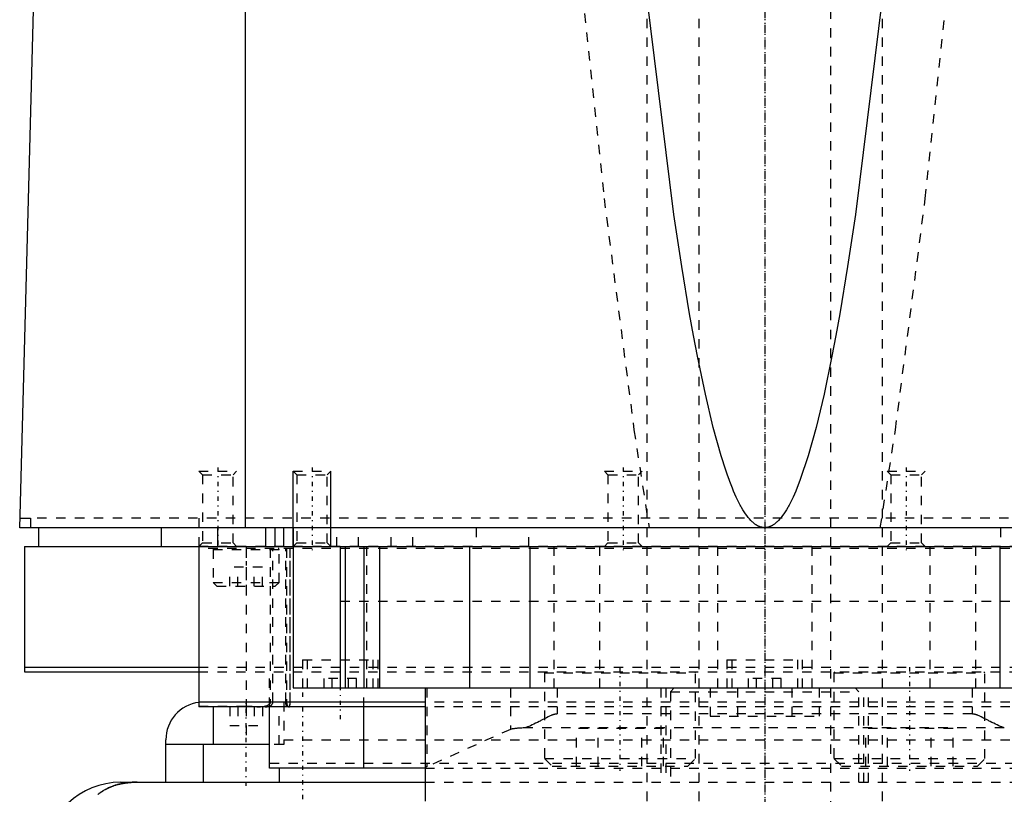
# Model space of a CAD drawing. Extents: x -120 to 120, y -1 to 1168.
# Tile 5 of 10: x -79 to 25, y 459 to 541. Entities that reach past the tile are written whole.
import ezdxf

# ---------------------------------------------------------------- set-up
doc = ezdxf.new("R2010")
doc.units = 0
doc.linetypes.add('CENTER', pattern=[1.5, 0.45, -0.5, 0.05, -0.5])
doc.linetypes.add('DASHED', pattern=[2, 1, -1])
for name, color, linetype in [('AM_0', 7, 'CONTINUOUS'), ('AM_10', 7, 'CONTINUOUS'), ('AM_3', 7, 'DASHED'), ('AM_7', 7, 'CENTER')]:
    doc.layers.add(name, color=color, linetype=linetype)

msp = doc.modelspace()

# ---------------------------------------------------------------- linework, layer by layer
at = {"layer": 'AM_0', "color": 7, "linetype": 'CONTINUOUS'}
for p, q in [((-55.06, 487.5), (-55.06, 569.6)), ((-79, 487.5), (-76.83, 568.63)), ((-78.97, 488.5), (-77.86, 488.5)), ((-77.86, 488.5), (-77.86, 487.5)), ((79, 487.5), (-79, 487.5)), ((-77, 487.5), (-77, 485.5)), ((-64, 487.5), (-64, 485.5)), ((-58, 485.5), (-58, 487.5)), ((-52.9, 485.5), (-52.9, 487.5)), ((-51.9, 485.5), (-51.9, 487.5)), ((-51, 485.5), (-51, 487.5)), ((-50, 487.5), (-50, 470.5)), ((-78.5, 485.5), (78.5, 485.5)), ((-78.5, 485.5), (-78.5, 472.2)), ((-60, 485.5), (-60, 468.5)), ((-45, 485.5), (-45, 470.5)), ((-44.5, 485.5), (-44.5, 470.5)), ((-42.5, 485.5), (-42.5, 470.5)), ((-40.83, 485.5), (-40.83, 470.5)), ((-31.31, 485.5), (-31.31, 470.5)), ((-24.92, 485.5), (-24.92, 470.5)), ((24.92, 485.5), (24.92, 470.5)), ((-78.5, 472.7), (-60, 472.7)), ((-78.5, 472.2), (-60.04, 472.2)), ((-50, 470.5), (50, 470.5)), ((-36, 470.5), (-36, 458.5)), ((-36, 469), (-60, 469)), ((-36, 468.5), (-60, 468.5)), ((-58.5, 468.5), (-58.5, 464.5)), ((-52.5, 462), (-52.5, 468.5)), ((-42.5, 462), (-42.5, 468.5)), ((-63.5, 460.5), (-63.5, 465)), ((-52.5, 464.5), (-63.5, 464.5)), ((-59.5, 460.5), (-59.5, 464.5)), ((-36, 462), (-52.5, 462)), ((-51.5, 462), (-51.5, 460.5)), ((-68.3, 460.5), (-36, 460.5))]:
    msp.add_line(p, q, dxfattribs=at)
for points in [[(0, 487.5, 0), (-0.01, 487.5, 0), (-0.04, 487.5, 0), (-0.06, 487.5, 0), (-0.07, 487.5, 0), (-0.08, 487.5, 0), (-0.11, 487.5, 0), (-0.13, 487.51, 0), (-0.15, 487.51, 0), (-0.18, 487.51, 0), (-0.2, 487.51, 0), (-0.21, 487.52, 0), (-0.22, 487.52, 0), (-0.25, 487.52, 0), (-0.27, 487.53, 0), (-0.29, 487.53, 0), (-0.32, 487.54, 0), (-0.34, 487.54, 0), (-0.35, 487.54, 0), (-0.36, 487.55, 0), (-0.39, 487.55, 0), (-0.41, 487.56, 0), (-0.42, 487.56, 0), (-0.43, 487.57, 0), (-0.46, 487.57, 0), (-0.48, 487.58, 0), (-0.49, 487.59, 0), (-0.5, 487.59, 0), (-0.53, 487.6, 0), (-0.55, 487.61, 0), (-0.57, 487.62, 0), (-0.6, 487.63, 0), (-0.62, 487.64, 0), (-0.63, 487.64, 0), (-0.64, 487.65, 0), (-0.67, 487.66, 0), (-0.69, 487.67, 0), (-0.71, 487.68, 0), (-0.74, 487.69, 0), (-0.76, 487.71, 0), (-0.77, 487.71, 0), (-0.78, 487.72, 0), (-0.81, 487.73, 0), (-0.83, 487.74, 0), (-0.85, 487.76, 0), (-0.88, 487.77, 0), (-0.9, 487.79, 0), (-0.91, 487.8, 0), (-0.92, 487.8, 0), (-0.95, 487.82, 0), (-0.97, 487.83, 0), (-1.05, 487.89, 0), (-1.19, 488.01, 0), (-1.26, 488.07, 0), (-1.33, 488.13, 0), (-1.47, 488.27, 0), (-1.61, 488.43, 0), (-1.75, 488.59, 0), (-1.89, 488.78, 0), (-2.03, 488.97, 0), (-2.1, 489.07, 0), (-2.17, 489.18, 0), (-2.31, 489.41, 0), (-2.45, 489.64, 0), (-2.52, 489.77, 0), (-2.59, 489.89, 0), (-2.73, 490.16, 0), (-2.87, 490.44, 0), (-2.94, 490.59, 0), (-3.01, 490.73, 0), (-3.15, 491.04, 0), (-3.29, 491.36, 0), (-3.43, 491.7, 0), (-3.57, 492.05, 0), (-3.71, 492.41, 0), (-3.78, 492.6, 0), (-3.85, 492.79, 0), (-3.99, 493.18, 0), (-4.13, 493.59, 0), (-4.62, 495.12, 0), (-5.46, 498.14, 0), (-6.29, 501.66, 0), (-7.13, 505.68, 0), (-7.54, 507.88, 0), (-7.96, 510.2, 0), (-8.79, 515.22, 0), (-9.62, 520.74, 0), (-12.5, 543.94, 0)], [(12.5, 543.94, 0), (9.62, 520.74, 0), (8.79, 515.22, 0), (7.96, 510.2, 0), (7.54, 507.88, 0), (7.13, 505.68, 0), (6.29, 501.66, 0), (5.46, 498.14, 0), (4.62, 495.12, 0), (3.78, 492.6, 0), (3.29, 491.36, 0), (3.15, 491.04, 0), (3.01, 490.73, 0), (2.94, 490.59, 0), (2.87, 490.44, 0), (2.73, 490.16, 0), (2.59, 489.89, 0), (2.52, 489.77, 0), (2.45, 489.64, 0), (2.31, 489.41, 0), (2.17, 489.18, 0), (2.1, 489.07, 0), (2.03, 488.97, 0), (1.89, 488.78, 0), (1.75, 488.59, 0), (1.61, 488.43, 0), (1.47, 488.27, 0), (1.33, 488.13, 0), (1.26, 488.07, 0), (1.19, 488.01, 0), (1.05, 487.89, 0), (0.91, 487.8, 0), (0.83, 487.74, 0), (0.81, 487.73, 0), (0.78, 487.72, 0), (0.77, 487.71, 0), (0.76, 487.71, 0), (0.74, 487.69, 0), (0.71, 487.68, 0), (0.69, 487.67, 0), (0.67, 487.66, 0), (0.64, 487.65, 0), (0.63, 487.64, 0), (0.62, 487.64, 0), (0.6, 487.63, 0), (0.57, 487.62, 0), (0.55, 487.61, 0), (0.53, 487.6, 0), (0.5, 487.59, 0), (0.49, 487.59, 0), (0.48, 487.58, 0), (0.46, 487.57, 0), (0.43, 487.57, 0), (0.42, 487.56, 0), (0.41, 487.56, 0), (0.39, 487.55, 0), (0.36, 487.55, 0), (0.35, 487.54, 0), (0.34, 487.54, 0), (0.32, 487.54, 0), (0.29, 487.53, 0), (0.27, 487.53, 0), (0.25, 487.52, 0), (0.22, 487.52, 0), (0.21, 487.52, 0), (0.2, 487.51, 0), (0.18, 487.51, 0), (0.15, 487.51, 0), (0.13, 487.51, 0), (0.11, 487.5, 0), (0.08, 487.5, 0), (0.07, 487.5, 0), (0.06, 487.5, 0), (0.04, 487.5, 0), (0.01, 487.5, 0), (0, 487.5, 0)], [(-66.56, 460.5, 0), (-66.61, 460.5, 0), (-66.7, 460.5, 0), (-66.8, 460.5, 0), (-66.84, 460.5, 0), (-66.89, 460.49, 0), (-66.98, 460.49, 0), (-67.08, 460.49, 0), (-67.17, 460.48, 0), (-67.26, 460.47, 0), (-67.35, 460.47, 0), (-67.4, 460.46, 0), (-67.45, 460.46, 0), (-67.54, 460.45, 0), (-67.63, 460.44, 0), (-67.72, 460.42, 0), (-67.82, 460.41, 0), (-67.91, 460.4, 0), (-67.95, 460.39, 0), (-68, 460.38, 0), (-68.09, 460.37, 0), (-68.18, 460.35, 0), (-68.23, 460.34, 0), (-68.27, 460.33, 0), (-68.36, 460.31, 0), (-68.45, 460.29, 0), (-68.49, 460.28, 0), (-68.53, 460.27, 0), (-68.62, 460.24, 0), (-68.71, 460.22, 0), (-68.79, 460.2, 0), (-68.88, 460.17, 0), (-68.96, 460.14, 0), (-69, 460.13, 0), (-69.04, 460.11, 0), (-69.13, 460.08, 0), (-69.21, 460.05, 0), (-69.29, 460.02, 0), (-69.37, 459.99, 0), (-69.45, 459.96, 0), (-69.49, 459.94, 0), (-69.53, 459.92, 0), (-69.6, 459.89, 0), (-69.68, 459.85, 0), (-69.76, 459.81, 0), (-69.83, 459.77, 0), (-69.91, 459.74, 0), (-69.94, 459.72, 0), (-69.98, 459.69, 0), (-70.05, 459.65, 0), (-70.12, 459.61, 0), (-70.19, 459.57, 0), (-70.26, 459.52, 0), (-70.33, 459.48, 0), (-70.37, 459.46, 0), (-70.4, 459.43, 0), (-70.47, 459.39, 0), (-70.53, 459.34, 0), (-70.6, 459.29, 0), (-70.66, 459.24, 0), (-70.72, 459.19, 0)]]:
    msp.add_polyline3d(points, dxfattribs=at)
for centre, radius, start, end in [((-59.5, 465), 4, 97.1808, 180), ((-68.3, 452.5), 8, 90, 177.861)]:
    msp.add_arc(centre, radius, start, end, dxfattribs=at)
at = {"layer": 'AM_10', "color": 7, "linetype": 'CONTINUOUS'}
for p, q in [((-50, 485.5), (-50, 493.5)), ((-46, 485.5), (-46, 493.5))]:
    msp.add_line(p, q, dxfattribs=at)
at = {"layer": 'AM_3', "color": 6, "linetype": 'DASHED'}
for p, q in [((-7, 1129.5), (-7, 355.5)), ((7, 355.5), (7, 1129.5)), ((-12.5, 1117.5), (-12.5, 396.5)), ((12.5, 396.5), (12.5, 1117.5)), ((-60, 493.5), (-59.62, 493.12)), ((-60, 493.5), (-56, 493.5)), ((-59.62, 493.12), (-59.62, 485.88)), ((-59.62, 493.12), (-56.38, 493.12)), ((-56.38, 493.12), (-56, 493.5)), ((-56.38, 485.88), (-56.38, 493.12)), ((-50, 493.5), (-49.62, 493.12)), ((-50, 493.5), (-46, 493.5)), ((-49.62, 493.12), (-49.62, 485.88)), ((-49.62, 493.12), (-46.38, 493.12)), ((-46.38, 493.12), (-46, 493.5)), ((-46.38, 485.88), (-46.38, 493.12)), ((-17, 493.5), (-16.62, 493.12)), ((-17, 493.5), (-13, 493.5)), ((-16.62, 493.12), (-16.62, 485.88)), ((-16.62, 493.12), (-13.38, 493.12)), ((-13.38, 493.12), (-13, 493.5)), ((-13.38, 485.88), (-13.38, 493.12)), ((13, 493.5), (13.38, 493.12)), ((13, 493.5), (17, 493.5)), ((13.38, 493.12), (13.38, 485.88)), ((13.38, 493.12), (16.62, 493.12)), ((16.62, 493.12), (17, 493.5)), ((16.62, 485.88), (16.62, 493.12)), ((77.86, 488.5), (-77.86, 488.5)), ((-60, 488.5), (-60, 485.5)), ((-45.38, 485.5), (-45.38, 487.5)), ((-43.08, 485.5), (-43.08, 487.5)), ((-39.62, 485.5), (-39.62, 487.5)), ((-37.31, 485.5), (-37.31, 487.5)), ((-30.58, 487.5), (-30.58, 485.5)), ((-25, 485.5), (-25, 487.5)), ((25, 487.5), (25, 485.5)), ((-59.62, 485.88), (-60, 485.5)), ((-59.62, 485.88), (-56.38, 485.88)), ((-56, 485.5), (-56.38, 485.88)), ((-49.62, 485.88), (-50, 485.5)), ((-49.62, 485.88), (-46.38, 485.88)), ((-46, 485.5), (-46.38, 485.88)), ((-16.62, 485.88), (-17, 485.5)), ((-16.62, 485.88), (-13.38, 485.88)), ((-13, 485.5), (-13.38, 485.88)), ((13.38, 485.88), (13, 485.5)), ((13.38, 485.88), (16.62, 485.88)), ((17, 485.5), (16.62, 485.88)), ((77, 485.5), (-60.01, 485.5)), ((60, 485.3), (-60, 485.3)), ((-58.5, 485.2), (-58.5, 481.7)), ((-58.5, 485.2), (-51.5, 485.2)), ((-55, 485.3), (-55, 468.5)), ((-52.44, 485.3), (-52.44, 469)), ((-52.15, 469), (-52.15, 485.3)), ((-51.5, 481.7), (-51.5, 485.2)), ((-50.79, 469), (-50.79, 485.3)), ((-50.69, 485.3), (-50.69, 469)), ((-50.36, 485.3), (-50.36, 469)), ((-50.32, 469), (-50.32, 485.3)), ((-42.23, 485.5), (-42.23, 470.5)), ((-22.36, 485.5), (-22.36, 470.5)), ((-17.5, 485.5), (-17.5, 470.5)), ((-5, 485.5), (-5, 470.5)), ((5, 485.5), (5, 470.5)), ((17.5, 485.5), (17.5, 470.5)), ((22.36, 485.5), (22.36, 470.5)), ((-56.73, 481.3), (-56.73, 483.3)), ((-53.27, 483.3), (-56.73, 483.3)), ((-55.87, 481.3), (-55.87, 483.3)), ((-54.13, 481.3), (-54.13, 483.3)), ((-53.27, 481.3), (-53.27, 483.3)), ((-58.5, 481.7), (-58.1, 481.3)), ((-58.5, 481.7), (-51.5, 481.7)), ((-51.9, 481.3), (-51.5, 481.7)), ((-58.1, 481.3), (-51.9, 481.3)), ((-45, 479.7), (45, 479.7)), ((-45, 479.7), (0, 479.7)), ((-49, 473.5), (-49, 470.5)), ((-49, 473.5), (-41, 473.5)), ((-48.5, 473.5), (-48.5, 470.5)), ((-41.5, 470.5), (-41.5, 473.5)), ((-41, 470.5), (-41, 473.5)), ((-4, 473.5), (-4, 470.5)), ((-4, 473.5), (4, 473.5)), ((-3.5, 473.5), (-3.5, 470.5)), ((3.5, 470.5), (3.5, 473.5)), ((4, 470.5), (4, 473.5)), ((-60.04, 472.2), (60.04, 472.2)), ((-60, 472.7), (60, 472.7)), ((-52.5, 468.5), (-52.5, 472.2)), ((-23.25, 472.2), (-23.35, 472.1)), ((-23.35, 472.1), (-23.35, 463)), ((-23.35, 472.1), (-7.35, 472.1)), ((-7.35, 472.1), (-7.45, 472.2)), ((-7.35, 463), (-7.35, 472.1)), ((7.45, 472.2), (7.35, 472.1)), ((7.35, 472.1), (7.35, 463)), ((7.35, 472.1), (23.35, 472.1)), ((23.35, 472.1), (23.25, 472.2)), ((23.35, 463), (23.35, 472.1)), ((-43.27, 471.5), (-46.73, 471.5)), ((-46.73, 470.5), (-46.73, 471.5)), ((-45.87, 470.5), (-45.87, 471.5)), ((-44.13, 470.5), (-44.13, 471.5)), ((-43.27, 470.5), (-43.27, 471.5)), ((1.73, 471.5), (-1.73, 471.5)), ((-1.73, 470.5), (-1.73, 471.5)), ((-0.87, 470.5), (-0.87, 471.5)), ((0.87, 470.5), (0.87, 471.5)), ((1.73, 470.5), (1.73, 471.5)), ((-42.5, 468.5), (-42.5, 470.5)), ((-35.82, 470.5), (-35.82, 462.14)), ((-26.96, 470.5), (-26.96, 466.1)), ((-22, 470.5), (-22, 467.74)), ((-11, 470.5), (-11, 460.5)), ((-10.5, 470.5), (-10.5, 460.5)), ((-9.6, 470.5), (-10, 470.1)), ((-10, 470.1), (-10, 460.5)), ((-10, 470.1), (10, 470.1)), ((-5.77, 470.5), (-5.77, 467.5)), ((-2.89, 470.5), (-2.89, 467.5)), ((2.89, 470.5), (2.89, 467.5)), ((5.77, 470.5), (5.77, 467.5)), ((10, 470.1), (9.6, 470.5)), ((10, 460.5), (10, 470.1)), ((10.5, 460.5), (10.5, 470.5)), ((11, 460.5), (11, 470.5)), ((22, 470.5), (22, 467.74)), ((-51, 469), (-51, 464.5)), ((36, 469), (-36, 469)), ((-60, 468.57), (-55, 468.57)), ((-54.31, 468.5), (-60, 468.5)), ((-56.73, 468.5), (-56.73, 466.5)), ((-55.87, 468.5), (-55.87, 466.5)), ((-55, 468.5), (-55, 464.5)), ((-54.13, 468.5), (-54.13, 466.5)), ((-53.47, 468.5), (-53.48, 468.5)), ((-53.27, 468.5), (-53.27, 466.5)), ((-51.5, 464.5), (-51.5, 468.5)), ((36, 468.5), (-36, 468.5)), ((22, 467.74), (-22, 467.74)), ((-5.77, 467.5), (5.77, 467.5)), ((-56.73, 466.5), (-53.27, 466.5)), ((-26.96, 466.1), (-35.82, 462.14)), ((25.41, 466.27), (-25.41, 466.27)), ((-19.97, 462.2), (-19.97, 466.2)), ((-10.73, 466.2), (-19.97, 466.2)), ((-17.66, 462.2), (-17.66, 466.2)), ((-13.04, 462.2), (-13.04, 466.2)), ((-10.73, 462.2), (-10.73, 466.2)), ((10.73, 462.2), (10.73, 466.2)), ((19.97, 466.2), (10.73, 466.2)), ((13.04, 462.2), (13.04, 466.2)), ((17.66, 462.2), (17.66, 466.2)), ((19.97, 462.2), (19.97, 466.2)), ((-51, 465), (51, 465)), ((-51, 464.5), (-52.5, 464.5)), ((-23.35, 463), (-22.55, 462.2)), ((-23.35, 463), (-7.35, 463)), ((-8.15, 462.2), (-7.35, 463)), ((7.35, 463), (8.15, 462.2)), ((7.35, 463), (23.35, 463)), ((22.55, 462.2), (23.35, 463)), ((52.5, 462.5), (-52.5, 462.5)), ((-36, 462), (36, 462)), ((-22.55, 462.2), (-8.15, 462.2)), ((8.15, 462.2), (22.55, 462.2)), ((-36, 460.5), (36, 460.5))]:
    msp.add_line(p, q, dxfattribs=at)
for points in [[(-21.74, 568.63, 0), (-20.18, 551.98, 0), (-17.03, 522.41, 0), (-13.86, 497.87, 0), (-12.26, 487.5, 0)], [(12.26, 487.5, 0), (13.86, 497.87, 0), (17.03, 522.41, 0), (20.18, 551.98, 0), (21.74, 568.63, 0)], [(-52.44, 469, 0), (-52.44, 468.99, 0), (-52.44, 468.98, 0), (-52.44, 468.97, 0), (-52.44, 468.96, 0), (-52.44, 468.96, 0), (-52.44, 468.95, 0), (-52.45, 468.93, 0), (-52.45, 468.92, 0), (-52.45, 468.91, 0), (-52.45, 468.9, 0), (-52.46, 468.89, 0), (-52.46, 468.89, 0), (-52.46, 468.88, 0), (-52.47, 468.87, 0), (-52.47, 468.85, 0), (-52.48, 468.84, 0), (-52.48, 468.83, 0), (-52.49, 468.83, 0), (-52.49, 468.82, 0), (-52.5, 468.81, 0), (-52.5, 468.8, 0), (-52.51, 468.8, 0), (-52.51, 468.79, 0), (-52.52, 468.78, 0), (-52.52, 468.77, 0), (-52.53, 468.77, 0), (-52.53, 468.77, 0), (-52.54, 468.76, 0), (-52.55, 468.75, 0), (-52.56, 468.74, 0), (-52.56, 468.73, 0), (-52.57, 468.72, 0), (-52.58, 468.72, 0), (-52.58, 468.72, 0), (-52.59, 468.71, 0), (-52.6, 468.7, 0), (-52.61, 468.7, 0), (-52.62, 468.69, 0), (-52.63, 468.68, 0), (-52.63, 468.68, 0), (-52.64, 468.68, 0), (-52.64, 468.67, 0), (-52.65, 468.66, 0), (-52.67, 468.66, 0), (-52.68, 468.65, 0), (-52.69, 468.64, 0), (-52.69, 468.64, 0), (-52.7, 468.64, 0), (-52.71, 468.63, 0), (-52.72, 468.63, 0), (-52.75, 468.61, 0), (-52.81, 468.59, 0), (-52.85, 468.58, 0), (-52.88, 468.57, 0), (-52.95, 468.55, 0), (-53.02, 468.53, 0), (-53.09, 468.52, 0), (-53.16, 468.51, 0), (-53.23, 468.51, 0), (-53.26, 468.51, 0), (-53.3, 468.5, 0), (-53.37, 468.5, 0), (-53.44, 468.5, 0), (-53.47, 468.5, 0)], [(-52.98, 468.5, 0), (-52.95, 468.5, 0), (-52.89, 468.5, 0), (-52.83, 468.51, 0), (-52.8, 468.51, 0), (-52.77, 468.51, 0), (-52.71, 468.52, 0), (-52.65, 468.53, 0), (-52.59, 468.54, 0), (-52.54, 468.56, 0), (-52.49, 468.58, 0), (-52.46, 468.59, 0), (-52.46, 468.59, 0), (-52.45, 468.6, 0), (-52.44, 468.6, 0), (-52.43, 468.6, 0), (-52.43, 468.6, 0), (-52.42, 468.61, 0), (-52.41, 468.61, 0), (-52.4, 468.62, 0), (-52.39, 468.62, 0), (-52.39, 468.63, 0), (-52.38, 468.63, 0), (-52.38, 468.63, 0), (-52.37, 468.64, 0), (-52.36, 468.64, 0), (-52.35, 468.65, 0), (-52.34, 468.65, 0), (-52.34, 468.66, 0), (-52.33, 468.66, 0), (-52.33, 468.67, 0), (-52.32, 468.67, 0), (-52.31, 468.68, 0), (-52.31, 468.68, 0), (-52.3, 468.69, 0), (-52.29, 468.7, 0), (-52.29, 468.7, 0), (-52.29, 468.7, 0), (-52.28, 468.71, 0), (-52.27, 468.72, 0), (-52.26, 468.72, 0), (-52.26, 468.73, 0), (-52.25, 468.74, 0), (-52.25, 468.74, 0), (-52.24, 468.75, 0), (-52.24, 468.75, 0), (-52.23, 468.76, 0), (-52.23, 468.77, 0), (-52.22, 468.78, 0), (-52.21, 468.79, 0), (-52.21, 468.79, 0), (-52.21, 468.8, 0), (-52.2, 468.8, 0), (-52.2, 468.81, 0), (-52.2, 468.82, 0), (-52.19, 468.82, 0), (-52.19, 468.83, 0), (-52.18, 468.84, 0), (-52.18, 468.85, 0), (-52.18, 468.85, 0), (-52.18, 468.86, 0), (-52.17, 468.87, 0), (-52.17, 468.88, 0), (-52.17, 468.89, 0), (-52.16, 468.9, 0), (-52.16, 468.91, 0), (-52.16, 468.91, 0), (-52.16, 468.92, 0), (-52.16, 468.93, 0), (-52.15, 468.94, 0), (-52.15, 468.95, 0), (-52.15, 468.96, 0), (-52.15, 468.97, 0), (-52.15, 468.97, 0), (-52.15, 468.98, 0), (-52.15, 468.99, 0), (-52.15, 469, 0)], [(-50.56, 468.5, 0), (-50.57, 468.5, 0), (-50.57, 468.5, 0), (-50.57, 468.5, 0), (-50.57, 468.5, 0), (-50.57, 468.5, 0), (-50.58, 468.5, 0), (-50.58, 468.5, 0), (-50.58, 468.5, 0), (-50.58, 468.5, 0), (-50.59, 468.5, 0), (-50.59, 468.5, 0), (-50.59, 468.5, 0), (-50.59, 468.51, 0), (-50.6, 468.51, 0), (-50.6, 468.51, 0), (-50.6, 468.51, 0), (-50.6, 468.51, 0), (-50.61, 468.51, 0), (-50.61, 468.51, 0), (-50.61, 468.51, 0), (-50.61, 468.51, 0), (-50.61, 468.52, 0), (-50.62, 468.52, 0), (-50.62, 468.52, 0), (-50.62, 468.52, 0), (-50.62, 468.52, 0), (-50.62, 468.52, 0), (-50.63, 468.53, 0), (-50.63, 468.53, 0), (-50.63, 468.53, 0), (-50.64, 468.53, 0), (-50.64, 468.53, 0), (-50.64, 468.54, 0), (-50.64, 468.54, 0), (-50.65, 468.54, 0), (-50.65, 468.54, 0), (-50.65, 468.55, 0), (-50.65, 468.55, 0), (-50.66, 468.55, 0), (-50.66, 468.55, 0), (-50.66, 468.56, 0), (-50.66, 468.56, 0), (-50.67, 468.56, 0), (-50.67, 468.57, 0), (-50.67, 468.57, 0), (-50.67, 468.57, 0), (-50.67, 468.58, 0), (-50.68, 468.58, 0), (-50.68, 468.58, 0), (-50.68, 468.59, 0), (-50.68, 468.59, 0), (-50.69, 468.59, 0), (-50.69, 468.6, 0), (-50.69, 468.6, 0), (-50.69, 468.6, 0), (-50.7, 468.61, 0), (-50.7, 468.61, 0), (-50.7, 468.61, 0), (-50.7, 468.62, 0), (-50.71, 468.62, 0), (-50.71, 468.63, 0), (-50.71, 468.63, 0), (-50.71, 468.63, 0), (-50.71, 468.64, 0), (-50.71, 468.64, 0), (-50.72, 468.64, 0), (-50.72, 468.65, 0), (-50.72, 468.65, 0), (-50.72, 468.66, 0), (-50.72, 468.66, 0), (-50.72, 468.66, 0), (-50.73, 468.67, 0), (-50.73, 468.67, 0), (-50.73, 468.68, 0), (-50.73, 468.68, 0), (-50.73, 468.69, 0), (-50.74, 468.69, 0), (-50.74, 468.7, 0), (-50.74, 468.7, 0), (-50.74, 468.71, 0), (-50.74, 468.71, 0), (-50.75, 468.72, 0), (-50.75, 468.72, 0), (-50.75, 468.73, 0), (-50.75, 468.73, 0), (-50.75, 468.74, 0), (-50.75, 468.74, 0), (-50.76, 468.75, 0), (-50.76, 468.76, 0), (-50.76, 468.76, 0), (-50.76, 468.76, 0), (-50.76, 468.77, 0), (-50.76, 468.78, 0), (-50.77, 468.78, 0), (-50.77, 468.79, 0), (-50.77, 468.8, 0), (-50.77, 468.8, 0), (-50.77, 468.81, 0), (-50.77, 468.81, 0), (-50.77, 468.82, 0), (-50.77, 468.83, 0), (-50.78, 468.83, 0), (-50.78, 468.84, 0), (-50.78, 468.84, 0), (-50.78, 468.85, 0), (-50.78, 468.86, 0), (-50.78, 468.86, 0), (-50.78, 468.87, 0), (-50.78, 468.87, 0), (-50.78, 468.88, 0), (-50.78, 468.88, 0), (-50.78, 468.89, 0), (-50.78, 468.89, 0), (-50.78, 468.9, 0), (-50.79, 468.91, 0), (-50.79, 468.91, 0), (-50.79, 468.92, 0), (-50.79, 468.93, 0), (-50.79, 468.93, 0), (-50.79, 468.94, 0), (-50.79, 468.94, 0), (-50.79, 468.95, 0), (-50.79, 468.96, 0), (-50.79, 468.97, 0), (-50.79, 468.97, 0), (-50.79, 468.98, 0), (-50.79, 468.98, 0), (-50.79, 468.99, 0), (-50.79, 469, 0), (-50.79, 469, 0)], [(-50.69, 469, 0), (-50.69, 469, 0), (-50.69, 468.99, 0), (-50.69, 468.98, 0), (-50.69, 468.98, 0), (-50.69, 468.97, 0), (-50.69, 468.97, 0), (-50.69, 468.96, 0), (-50.69, 468.95, 0), (-50.69, 468.95, 0), (-50.69, 468.94, 0), (-50.69, 468.93, 0), (-50.69, 468.93, 0), (-50.69, 468.92, 0), (-50.69, 468.92, 0), (-50.69, 468.91, 0), (-50.69, 468.9, 0), (-50.69, 468.89, 0), (-50.69, 468.89, 0), (-50.69, 468.89, 0), (-50.68, 468.88, 0), (-50.68, 468.87, 0), (-50.68, 468.87, 0), (-50.68, 468.86, 0), (-50.68, 468.86, 0), (-50.68, 468.85, 0), (-50.68, 468.85, 0), (-50.68, 468.84, 0), (-50.68, 468.84, 0), (-50.68, 468.83, 0), (-50.68, 468.82, 0), (-50.68, 468.81, 0), (-50.67, 468.81, 0), (-50.67, 468.8, 0), (-50.67, 468.8, 0), (-50.67, 468.79, 0), (-50.67, 468.79, 0), (-50.67, 468.78, 0), (-50.67, 468.77, 0), (-50.67, 468.77, 0), (-50.66, 468.76, 0), (-50.66, 468.76, 0), (-50.66, 468.75, 0), (-50.66, 468.75, 0), (-50.66, 468.74, 0), (-50.66, 468.73, 0), (-50.66, 468.73, 0), (-50.65, 468.72, 0), (-50.65, 468.72, 0), (-50.65, 468.72, 0), (-50.65, 468.71, 0), (-50.65, 468.7, 0), (-50.65, 468.7, 0), (-50.64, 468.69, 0), (-50.64, 468.69, 0), (-50.64, 468.69, 0), (-50.64, 468.68, 0), (-50.64, 468.68, 0), (-50.64, 468.67, 0), (-50.63, 468.66, 0), (-50.63, 468.66, 0), (-50.63, 468.66, 0), (-50.63, 468.65, 0), (-50.63, 468.65, 0), (-50.63, 468.64, 0), (-50.62, 468.64, 0), (-50.62, 468.64, 0), (-50.62, 468.63, 0), (-50.62, 468.63, 0), (-50.62, 468.63, 0), (-50.62, 468.63, 0), (-50.61, 468.62, 0), (-50.61, 468.62, 0), (-50.61, 468.61, 0), (-50.61, 468.61, 0), (-50.61, 468.6, 0), (-50.6, 468.6, 0), (-50.6, 468.6, 0), (-50.6, 468.59, 0), (-50.6, 468.59, 0), (-50.6, 468.59, 0), (-50.59, 468.58, 0), (-50.59, 468.58, 0), (-50.59, 468.58, 0), (-50.59, 468.57, 0), (-50.59, 468.57, 0), (-50.58, 468.57, 0), (-50.58, 468.56, 0), (-50.58, 468.56, 0), (-50.58, 468.56, 0), (-50.58, 468.55, 0), (-50.57, 468.55, 0), (-50.57, 468.55, 0), (-50.57, 468.55, 0), (-50.57, 468.54, 0), (-50.56, 468.54, 0), (-50.56, 468.54, 0), (-50.56, 468.54, 0), (-50.56, 468.54, 0), (-50.56, 468.53, 0), (-50.55, 468.53, 0), (-50.55, 468.53, 0), (-50.55, 468.53, 0), (-50.55, 468.52, 0), (-50.54, 468.52, 0), (-50.54, 468.52, 0), (-50.54, 468.52, 0), (-50.54, 468.52, 0), (-50.54, 468.52, 0), (-50.54, 468.52, 0), (-50.53, 468.51, 0), (-50.53, 468.51, 0), (-50.53, 468.51, 0), (-50.53, 468.51, 0), (-50.53, 468.51, 0), (-50.52, 468.51, 0), (-50.52, 468.51, 0), (-50.52, 468.51, 0), (-50.52, 468.5, 0), (-50.51, 468.5, 0), (-50.51, 468.5, 0), (-50.51, 468.5, 0), (-50.51, 468.5, 0), (-50.51, 468.5, 0), (-50.5, 468.5, 0), (-50.5, 468.5, 0), (-50.5, 468.5, 0), (-50.5, 468.5, 0), (-50.5, 468.5, 0), (-50.49, 468.5, 0), (-50.49, 468.5, 0)], [(-50.36, 469, 0), (-50.36, 469, 0), (-50.36, 468.99, 0), (-50.36, 468.98, 0), (-50.36, 468.98, 0), (-50.36, 468.97, 0), (-50.36, 468.97, 0), (-50.36, 468.96, 0), (-50.36, 468.95, 0), (-50.36, 468.95, 0), (-50.36, 468.94, 0), (-50.36, 468.93, 0), (-50.36, 468.93, 0), (-50.36, 468.92, 0), (-50.36, 468.92, 0), (-50.36, 468.91, 0), (-50.36, 468.9, 0), (-50.36, 468.89, 0), (-50.36, 468.89, 0), (-50.36, 468.89, 0), (-50.36, 468.88, 0), (-50.36, 468.87, 0), (-50.36, 468.87, 0), (-50.36, 468.87, 0), (-50.36, 468.86, 0), (-50.36, 468.85, 0), (-50.36, 468.85, 0), (-50.36, 468.84, 0), (-50.36, 468.84, 0), (-50.36, 468.83, 0), (-50.36, 468.82, 0), (-50.36, 468.82, 0), (-50.36, 468.81, 0), (-50.37, 468.81, 0), (-50.37, 468.8, 0), (-50.37, 468.8, 0), (-50.37, 468.79, 0), (-50.37, 468.78, 0), (-50.37, 468.77, 0), (-50.37, 468.77, 0), (-50.37, 468.76, 0), (-50.37, 468.76, 0), (-50.37, 468.75, 0), (-50.37, 468.75, 0), (-50.37, 468.74, 0), (-50.37, 468.74, 0), (-50.37, 468.73, 0), (-50.37, 468.73, 0), (-50.38, 468.72, 0), (-50.38, 468.72, 0), (-50.38, 468.71, 0), (-50.38, 468.71, 0), (-50.38, 468.7, 0), (-50.38, 468.69, 0), (-50.38, 468.69, 0), (-50.38, 468.69, 0), (-50.38, 468.68, 0), (-50.38, 468.68, 0), (-50.38, 468.67, 0), (-50.39, 468.67, 0), (-50.39, 468.66, 0), (-50.39, 468.66, 0), (-50.39, 468.66, 0), (-50.39, 468.65, 0), (-50.39, 468.65, 0), (-50.39, 468.64, 0), (-50.39, 468.64, 0), (-50.39, 468.64, 0), (-50.39, 468.63, 0), (-50.4, 468.63, 0), (-50.4, 468.63, 0), (-50.4, 468.62, 0), (-50.4, 468.62, 0), (-50.4, 468.61, 0), (-50.4, 468.61, 0), (-50.4, 468.6, 0), (-50.4, 468.6, 0), (-50.4, 468.6, 0), (-50.41, 468.59, 0), (-50.41, 468.59, 0), (-50.41, 468.59, 0), (-50.41, 468.58, 0), (-50.41, 468.58, 0), (-50.41, 468.58, 0), (-50.41, 468.57, 0), (-50.42, 468.57, 0), (-50.42, 468.57, 0), (-50.42, 468.56, 0), (-50.42, 468.56, 0), (-50.42, 468.56, 0), (-50.42, 468.55, 0), (-50.42, 468.55, 0), (-50.43, 468.55, 0), (-50.43, 468.55, 0), (-50.43, 468.54, 0), (-50.43, 468.54, 0), (-50.43, 468.54, 0), (-50.44, 468.54, 0), (-50.44, 468.53, 0), (-50.44, 468.53, 0), (-50.44, 468.53, 0), (-50.44, 468.53, 0), (-50.44, 468.53, 0), (-50.45, 468.52, 0), (-50.45, 468.52, 0), (-50.45, 468.52, 0), (-50.45, 468.52, 0), (-50.45, 468.52, 0), (-50.45, 468.52, 0), (-50.45, 468.51, 0), (-50.46, 468.51, 0), (-50.46, 468.51, 0), (-50.46, 468.51, 0), (-50.46, 468.51, 0), (-50.46, 468.51, 0), (-50.47, 468.51, 0), (-50.47, 468.51, 0), (-50.47, 468.51, 0), (-50.47, 468.5, 0), (-50.47, 468.5, 0), (-50.47, 468.5, 0), (-50.48, 468.5, 0), (-50.48, 468.5, 0), (-50.48, 468.5, 0), (-50.48, 468.5, 0), (-50.49, 468.5, 0), (-50.49, 468.5, 0), (-50.49, 468.5, 0), (-50.49, 468.5, 0), (-50.49, 468.5, 0), (-50.49, 468.5, 0)], [(-50.43, 468.5, 0), (-50.43, 468.5, 0), (-50.43, 468.5, 0), (-50.43, 468.5, 0), (-50.43, 468.5, 0), (-50.42, 468.5, 0), (-50.42, 468.5, 0), (-50.42, 468.5, 0), (-50.42, 468.5, 0), (-50.42, 468.5, 0), (-50.42, 468.5, 0), (-50.41, 468.5, 0), (-50.41, 468.5, 0), (-50.41, 468.51, 0), (-50.41, 468.51, 0), (-50.41, 468.51, 0), (-50.41, 468.51, 0), (-50.4, 468.51, 0), (-50.4, 468.51, 0), (-50.4, 468.51, 0), (-50.4, 468.51, 0), (-50.4, 468.52, 0), (-50.4, 468.52, 0), (-50.4, 468.52, 0), (-50.39, 468.52, 0), (-50.39, 468.52, 0), (-50.39, 468.52, 0), (-50.39, 468.52, 0), (-50.39, 468.53, 0), (-50.39, 468.53, 0), (-50.39, 468.53, 0), (-50.38, 468.53, 0), (-50.38, 468.54, 0), (-50.38, 468.54, 0), (-50.38, 468.54, 0), (-50.38, 468.54, 0), (-50.38, 468.54, 0), (-50.38, 468.55, 0), (-50.37, 468.55, 0), (-50.37, 468.55, 0), (-50.37, 468.56, 0), (-50.37, 468.56, 0), (-50.37, 468.56, 0), (-50.37, 468.56, 0), (-50.37, 468.57, 0), (-50.37, 468.57, 0), (-50.36, 468.57, 0), (-50.36, 468.58, 0), (-50.36, 468.58, 0), (-50.36, 468.58, 0), (-50.36, 468.59, 0), (-50.36, 468.59, 0), (-50.36, 468.6, 0), (-50.36, 468.6, 0), (-50.36, 468.6, 0), (-50.36, 468.6, 0), (-50.35, 468.61, 0), (-50.35, 468.61, 0), (-50.35, 468.62, 0), (-50.35, 468.62, 0), (-50.35, 468.63, 0), (-50.35, 468.63, 0), (-50.35, 468.63, 0), (-50.35, 468.64, 0), (-50.35, 468.64, 0), (-50.35, 468.64, 0), (-50.35, 468.65, 0), (-50.34, 468.65, 0), (-50.34, 468.66, 0), (-50.34, 468.66, 0), (-50.34, 468.66, 0), (-50.34, 468.67, 0), (-50.34, 468.67, 0), (-50.34, 468.68, 0), (-50.34, 468.68, 0), (-50.34, 468.69, 0), (-50.34, 468.69, 0), (-50.34, 468.69, 0), (-50.34, 468.7, 0), (-50.34, 468.71, 0), (-50.33, 468.71, 0), (-50.33, 468.72, 0), (-50.33, 468.72, 0), (-50.33, 468.73, 0), (-50.33, 468.73, 0), (-50.33, 468.74, 0), (-50.33, 468.74, 0), (-50.33, 468.75, 0), (-50.33, 468.76, 0), (-50.33, 468.76, 0), (-50.33, 468.77, 0), (-50.33, 468.77, 0), (-50.33, 468.78, 0), (-50.33, 468.78, 0), (-50.33, 468.79, 0), (-50.33, 468.8, 0), (-50.32, 468.8, 0), (-50.32, 468.81, 0), (-50.32, 468.81, 0), (-50.32, 468.82, 0), (-50.32, 468.82, 0), (-50.32, 468.83, 0), (-50.32, 468.84, 0), (-50.32, 468.84, 0), (-50.32, 468.85, 0), (-50.32, 468.85, 0), (-50.32, 468.86, 0), (-50.32, 468.87, 0), (-50.32, 468.87, 0), (-50.32, 468.87, 0), (-50.32, 468.88, 0), (-50.32, 468.89, 0), (-50.32, 468.89, 0), (-50.32, 468.9, 0), (-50.32, 468.9, 0), (-50.32, 468.91, 0), (-50.32, 468.92, 0), (-50.32, 468.92, 0), (-50.32, 468.93, 0), (-50.32, 468.94, 0), (-50.32, 468.94, 0), (-50.32, 468.95, 0), (-50.32, 468.95, 0), (-50.32, 468.96, 0), (-50.32, 468.97, 0), (-50.32, 468.98, 0), (-50.32, 468.98, 0), (-50.32, 468.98, 0), (-50.32, 468.99, 0), (-50.32, 469, 0), (-50.32, 469, 0)], [(-55, 468.57, 0), (-54.96, 468.57, 0), (-54.88, 468.57, 0), (-54.79, 468.56, 0), (-54.75, 468.56, 0), (-54.71, 468.56, 0), (-54.62, 468.56, 0), (-54.54, 468.55, 0), (-54.45, 468.55, 0), (-54.37, 468.55, 0), (-54.28, 468.54, 0), (-54.24, 468.54, 0), (-54.19, 468.53, 0), (-54.11, 468.53, 0), (-54.02, 468.52, 0), (-53.93, 468.52, 0), (-53.85, 468.51, 0), (-53.77, 468.51, 0), (-53.72, 468.51, 0), (-53.68, 468.5, 0), (-53.6, 468.5, 0), (-53.52, 468.5, 0), (-53.48, 468.5, 0)], [(-22, 467.74, 0), (-22.02, 467.74, 0), (-22.06, 467.73, 0), (-22.1, 467.73, 0), (-22.12, 467.73, 0), (-22.14, 467.73, 0), (-22.18, 467.72, 0), (-22.21, 467.72, 0), (-22.25, 467.71, 0), (-22.29, 467.7, 0), (-22.32, 467.69, 0), (-22.34, 467.69, 0), (-22.36, 467.68, 0), (-22.39, 467.67, 0), (-22.43, 467.66, 0), (-22.46, 467.65, 0), (-22.5, 467.64, 0), (-22.53, 467.62, 0), (-22.55, 467.62, 0), (-22.57, 467.61, 0), (-22.6, 467.6, 0), (-22.64, 467.58, 0), (-22.65, 467.58, 0), (-22.75, 467.53, 0), (-22.95, 467.44, 0), (-23.15, 467.34, 0), (-23.34, 467.24, 0), (-23.53, 467.14, 0), (-23.72, 467.04, 0), (-23.82, 466.99, 0), (-23.91, 466.94, 0), (-24.1, 466.84, 0), (-24.29, 466.75, 0), (-24.47, 466.66, 0), (-24.65, 466.57, 0), (-24.82, 466.49, 0), (-24.91, 466.46, 0), (-25, 466.42, 0), (-25.16, 466.36, 0), (-25.33, 466.3, 0), (-25.41, 466.27, 0)], [(25.41, 466.27, 0), (25.33, 466.3, 0), (25.16, 466.36, 0), (25, 466.42, 0), (24.91, 466.46, 0), (24.82, 466.49, 0), (24.65, 466.57, 0), (24.47, 466.66, 0), (24.29, 466.75, 0), (24.1, 466.84, 0), (23.91, 466.94, 0), (23.82, 466.99, 0), (23.72, 467.04, 0), (23.53, 467.14, 0), (23.34, 467.24, 0), (23.15, 467.34, 0), (22.95, 467.44, 0), (22.75, 467.53, 0), (22.65, 467.58, 0), (22.64, 467.58, 0), (22.6, 467.6, 0), (22.57, 467.61, 0), (22.55, 467.62, 0), (22.53, 467.62, 0), (22.5, 467.64, 0), (22.46, 467.65, 0), (22.43, 467.66, 0), (22.39, 467.67, 0), (22.36, 467.68, 0), (22.34, 467.69, 0), (22.32, 467.69, 0), (22.29, 467.7, 0), (22.25, 467.71, 0), (22.21, 467.72, 0), (22.18, 467.72, 0), (22.14, 467.73, 0), (22.12, 467.73, 0), (22.1, 467.73, 0), (22.06, 467.73, 0), (22.02, 467.74, 0), (22, 467.74, 0)], [(-25.41, 466.27, 0), (-25.48, 466.27, 0), (-25.61, 466.26, 0), (-25.74, 466.25, 0), (-25.81, 466.25, 0), (-25.87, 466.25, 0), (-25.99, 466.24, 0), (-26.1, 466.23, 0), (-26.2, 466.22, 0), (-26.3, 466.21, 0), (-26.4, 466.2, 0), (-26.44, 466.19, 0), (-26.49, 466.19, 0), (-26.57, 466.18, 0), (-26.64, 466.17, 0), (-26.71, 466.16, 0), (-26.77, 466.15, 0), (-26.82, 466.14, 0), (-26.85, 466.13, 0), (-26.87, 466.12, 0), (-26.91, 466.11, 0), (-26.94, 466.1, 0), (-26.96, 466.1, 0)], [(-35.82, 462.14, 0), (-35.88, 462.12, 0), (-35.96, 462.06, 0), (-36, 462.01, 0), (-36, 461.99, 0)], [(-70.73, 459.18, 0), (-70.67, 459.23, 0), (-70.6, 459.28, 0), (-70.54, 459.33, 0), (-70.47, 459.38, 0), (-70.41, 459.43, 0), (-70.37, 459.45, 0), (-70.34, 459.47, 0), (-70.27, 459.52, 0), (-70.2, 459.56, 0), (-70.13, 459.61, 0), (-70.06, 459.65, 0), (-69.99, 459.69, 0), (-69.95, 459.71, 0), (-69.91, 459.73, 0), (-69.84, 459.77, 0), (-69.76, 459.81, 0), (-69.69, 459.85, 0), (-69.61, 459.88, 0), (-69.53, 459.92, 0), (-69.5, 459.94, 0), (-69.46, 459.95, 0), (-69.38, 459.99, 0), (-69.3, 460.02, 0), (-69.22, 460.05, 0), (-69.13, 460.08, 0), (-69.05, 460.11, 0), (-69.01, 460.13, 0), (-68.97, 460.14, 0), (-68.89, 460.17, 0), (-68.8, 460.19, 0), (-68.72, 460.22, 0), (-68.63, 460.24, 0), (-68.54, 460.27, 0), (-68.5, 460.28, 0), (-68.46, 460.29, 0), (-68.37, 460.31, 0), (-68.28, 460.33, 0), (-68.23, 460.34, 0), (-68.19, 460.35, 0), (-68.1, 460.36, 0), (-68.01, 460.38, 0), (-67.96, 460.39, 0), (-67.91, 460.4, 0), (-67.82, 460.41, 0), (-67.73, 460.42, 0), (-67.64, 460.44, 0), (-67.55, 460.45, 0), (-67.45, 460.46, 0), (-67.41, 460.46, 0), (-67.36, 460.47, 0), (-67.27, 460.47, 0), (-67.17, 460.48, 0), (-67.08, 460.49, 0), (-66.99, 460.49, 0), (-66.89, 460.49, 0), (-66.85, 460.5, 0), (-66.8, 460.5, 0), (-66.7, 460.5, 0), (-66.61, 460.5, 0), (-66.56, 460.5, 0)]]:
    msp.add_polyline3d(points, dxfattribs=at)
for centre, radius, start, end in [((-58.4, 485.2), 0.1, 90, 180), ((-51.6, 485.2), 0.1, 0, 90), ((-59.5, 465), 4, 90, 97.1808)]:
    msp.add_arc(centre, radius, start, end, dxfattribs=at)
at = {"layer": 'AM_7', "color": 4, "linetype": 'CENTER'}
for p, q in [((0, 1168.2), (0, 316.8)), ((0, 700.5), (0, 370.5)), ((-58, 493.9), (-58, 485.1)), ((-48, 493.9), (-48, 485.1)), ((-15, 493.9), (-15, 485.1)), ((15, 493.9), (15, 485.1)), ((-55, 485.5), (-55, 481.1)), ((0, 480.07), (0, 459.92)), ((-45, 473.8), (-45, 467.2)), ((-15.35, 472.7), (-15.35, 461.7)), ((15.35, 472.7), (15.35, 461.7)), ((-49, 470), (-49, 371)), ((-55, 460.1), (-55, 468.9))]:
    msp.add_line(p, q, dxfattribs=at)

doc.saveas('drawing.dxf')
